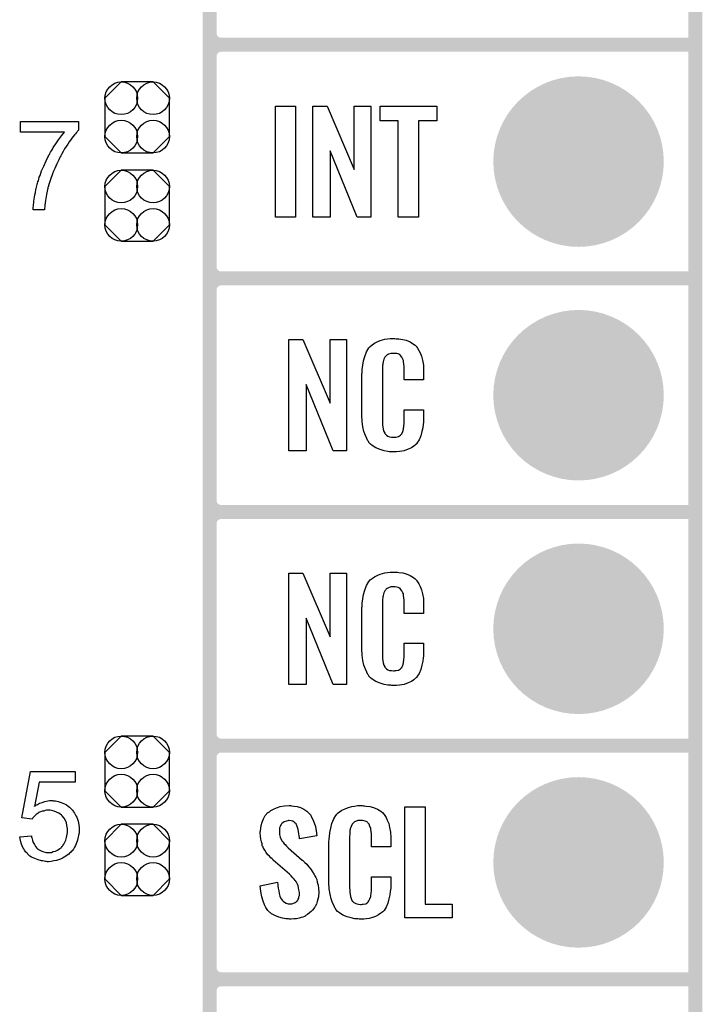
# Model space of a CAD drawing. Extents: x -0.07 to 0.95, y -0.15 to 0.98.
# Tile 7 of 8: x 0.66 to 0.95, y 0.24 to 0.66. Entities that reach past the tile are written whole.
import ezdxf

# ---------------------------------------------------------------- set-up
doc = ezdxf.new("R2010")
doc.units = 0
doc.layers.get('0').update_dxf_attribs({"linetype": 'CONTINUOUS'})
for name, color, linetype in [('gko', 6, 'CONTINUOUS'), ('gto', 2, 'CONTINUOUS'), ('gts', 1, 'CONTINUOUS')]:
    doc.layers.add(name, color=color, linetype=linetype)

# ---------------------------------------------------------------- blocks, each defined once
blk = doc.blocks.new('D30')
at = {"const_width": 0.003}
blk.add_lwpolyline([(-0.0015, 0, 1), (0.0015, 0, 1)], format="xyb", close=True, dxfattribs=at)
blk = doc.blocks.new('D53')
blk.add_lwpolyline([(0.0068, 0.0152), (-0.0068, 0.0152), (-0.0138, 0.0082), (-0.0138, -0.0082), (-0.0068, -0.0152), (0.0068, -0.0152), (0.0138, -0.0082), (0.0138, 0.0082)], close=True)
for centre in [(-0.0068, 0.0082), (0.0068, 0.0082), (-0.0068, -0.0082), (0.0068, -0.0082)]:
    blk.add_circle(centre, 0.007)
blk = doc.blocks.new('D39')
at = {"const_width": 0.0365}
blk.add_lwpolyline([(-0.01825, 0, 1), (0.01825, 0, 1)], format="xyb", close=True, dxfattribs=at)

msp = doc.modelspace()

# ---------------------------------------------------------------- linework, layer by layer
at = {"layer": 'gko', "color": 6, "const_width": 0.006}
msp.add_lwpolyline([(0.95, -0.05), (0.95, 0.885)], dxfattribs=at)
at = {"layer": 'gto', "color": 2, "const_width": 0.006}
for points in [[(0.742, -0.022), (0.742, 0.722)], [(0.742, 0.655), (0.742, 0.655)], [(0.742, 0.655), (0.742, 0.655)], [(0.747, 0.65), (0.747, 0.65)], [(0.747, 0.65), (0.747, 0.65)], [(0.747, 0.65), (0.747, 0.65)], [(0.747, 0.65), (0.747, 0.65)], [(0.747, 0.65), (0.95, 0.65)], [(0.747, 0.65), (0.95, 0.65)], [(0.742, 0.555), (0.742, 0.645)], [(0.742, 0.555), (0.742, 0.555)], [(0.742, 0.555), (0.742, 0.555)], [(0.747, 0.55), (0.747, 0.55)], [(0.747, 0.55), (0.747, 0.55)], [(0.747, 0.55), (0.747, 0.55)], [(0.747, 0.55), (0.747, 0.55)], [(0.747, 0.55), (0.95, 0.55)], [(0.747, 0.55), (0.95, 0.55)], [(0.742, 0.455), (0.742, 0.545)], [(0.742, 0.455), (0.742, 0.455)], [(0.742, 0.455), (0.742, 0.455)], [(0.747, 0.45), (0.747, 0.45)], [(0.747, 0.45), (0.747, 0.45)], [(0.747, 0.45), (0.747, 0.45)], [(0.747, 0.45), (0.747, 0.45)], [(0.747, 0.45), (0.95, 0.45)], [(0.747, 0.45), (0.95, 0.45)], [(0.742, 0.355), (0.742, 0.445)], [(0.742, 0.355), (0.742, 0.355)], [(0.742, 0.355), (0.742, 0.355)], [(0.747, 0.35), (0.747, 0.35)], [(0.747, 0.35), (0.747, 0.35)], [(0.747, 0.35), (0.747, 0.35)], [(0.747, 0.35), (0.747, 0.35)], [(0.747, 0.35), (0.95, 0.35)], [(0.747, 0.35), (0.95, 0.35)], [(0.742, 0.255), (0.742, 0.345)], [(0.742, 0.255), (0.742, 0.255)], [(0.742, 0.255), (0.742, 0.255)], [(0.747, 0.25), (0.747, 0.25)], [(0.747, 0.25), (0.747, 0.25)], [(0.747, 0.25), (0.747, 0.25)], [(0.747, 0.25), (0.747, 0.25)], [(0.747, 0.25), (0.95, 0.25)], [(0.747, 0.25), (0.95, 0.25)], [(0.742, 0.155), (0.742, 0.245)]]:
    msp.add_lwpolyline(points, dxfattribs=at)
for points in [[(0.742, 0.655, 0.414214), (0.747, 0.65)], [(0.747, 0.65, 0.414214), (0.742, 0.645)], [(0.747, 0.65, 0.414214), (0.742, 0.645)], [(0.742, 0.555, 0.414214), (0.747, 0.55)], [(0.747, 0.55, 0.414214), (0.742, 0.545)], [(0.747, 0.55, 0.414214), (0.742, 0.545)], [(0.742, 0.455, 0.414214), (0.747, 0.45)], [(0.747, 0.45, 0.414214), (0.742, 0.445)], [(0.747, 0.45, 0.414214), (0.742, 0.445)], [(0.742, 0.355, 0.414214), (0.747, 0.35)], [(0.747, 0.35, 0.414214), (0.742, 0.345)], [(0.747, 0.35, 0.414214), (0.742, 0.345)], [(0.742, 0.255, 0.414214), (0.747, 0.25)], [(0.747, 0.25, 0.414214), (0.742, 0.245)], [(0.747, 0.25, 0.414214), (0.742, 0.245)]]:
    msp.add_lwpolyline(points, format="xyb", dxfattribs=at)
at = {"layer": 'gto', "color": 2}
for points in [[(0.7788, 0.5762), (0.7703, 0.5762), (0.7703, 0.6238), (0.7788, 0.6238), (0.7788, 0.5762)], [(0.811, 0.5762), (0.8052, 0.5762), (0.7936, 0.6046), (0.7936, 0.5762), (0.7862, 0.5762), (0.7862, 0.6238), (0.7923, 0.6238), (0.8039, 0.5966), (0.8039, 0.6238), (0.811, 0.6238), (0.811, 0.5762)], [(0.8393, 0.6174), (0.8315, 0.6174), (0.8315, 0.5762), (0.8228, 0.5762), (0.8228, 0.6174), (0.815, 0.6174), (0.815, 0.6238), (0.8393, 0.6238), (0.8393, 0.6174)], [(0.6859, 0.6135), (0.6859, 0.6134), (0.6858, 0.6133), (0.6855, 0.6131), (0.6853, 0.6127), (0.685, 0.6124), (0.6846, 0.6119), (0.6841, 0.6114), (0.6836, 0.6107), (0.6831, 0.61), (0.6825, 0.6092), (0.6819, 0.6084), (0.6813, 0.6075), (0.6806, 0.6065), (0.6799, 0.6054), (0.6793, 0.6043), (0.6786, 0.6031), (0.6786, 0.603), (0.6784, 0.6028), (0.6783, 0.6025), (0.678, 0.602), (0.6777, 0.6014), (0.6774, 0.6007), (0.677, 0.5999), (0.6766, 0.599), (0.6762, 0.598), (0.6757, 0.597), (0.6752, 0.5959), (0.6748, 0.5948), (0.6739, 0.5924), (0.6731, 0.5898), (0.6731, 0.5898), (0.673, 0.5896), (0.673, 0.5893), (0.6728, 0.589), (0.6727, 0.5885), (0.6726, 0.588), (0.6725, 0.5874), (0.6723, 0.5867), (0.6722, 0.5859), (0.672, 0.5851), (0.6717, 0.5833), (0.6715, 0.5814), (0.6713, 0.5793), (0.6665, 0.5793), (0.6665, 0.5793), (0.6665, 0.5795), (0.6665, 0.5797), (0.6665, 0.5801), (0.6665, 0.5805), (0.6666, 0.5811), (0.6666, 0.5817), (0.6667, 0.5823), (0.6668, 0.5831), (0.6669, 0.5839), (0.6671, 0.5848), (0.6672, 0.5858), (0.6674, 0.5868), (0.6676, 0.5879), (0.6682, 0.5902), (0.6682, 0.5902), (0.6682, 0.5904), (0.6683, 0.5908), (0.6685, 0.5913), (0.6687, 0.5918), (0.6689, 0.5925), (0.6691, 0.5933), (0.6695, 0.5941), (0.6698, 0.595), (0.6701, 0.596), (0.671, 0.5981), (0.672, 0.6003), (0.6731, 0.6025), (0.6731, 0.6026), (0.6732, 0.6028), (0.6734, 0.6031), (0.6736, 0.6035), (0.6739, 0.604), (0.6743, 0.6046), (0.6747, 0.6053), (0.6751, 0.606), (0.6762, 0.6076), (0.6773, 0.6093), (0.6786, 0.611), (0.6799, 0.6126), (0.6611, 0.6126), (0.6611, 0.6172), (0.6859, 0.6172), (0.6859, 0.6135)], [(0.8007, 0.4762), (0.795, 0.4762), (0.7833, 0.5046), (0.7833, 0.4762), (0.7759, 0.4762), (0.7759, 0.5238), (0.782, 0.5238), (0.7936, 0.4966), (0.7936, 0.5238), (0.8007, 0.5238), (0.8007, 0.4762)], [(0.8219, 0.5242), (0.8225, 0.5242), (0.8231, 0.5241), (0.8247, 0.5239), (0.8262, 0.5235), (0.8279, 0.5228), (0.8294, 0.5219), (0.8301, 0.5214), (0.8307, 0.5207), (0.8308, 0.5205), (0.8311, 0.5201), (0.8316, 0.5192), (0.8322, 0.5181), (0.8327, 0.5167), (0.8332, 0.515), (0.8336, 0.5129), (0.8336, 0.5106), (0.8336, 0.5066), (0.8253, 0.5066), (0.8253, 0.5107), (0.8253, 0.5108), (0.8253, 0.5111), (0.8253, 0.5116), (0.8253, 0.5121), (0.8252, 0.5134), (0.8251, 0.5141), (0.825, 0.5146), (0.825, 0.5147), (0.825, 0.5149), (0.8248, 0.5154), (0.8244, 0.5163), (0.8238, 0.517), (0.8237, 0.5172), (0.8235, 0.5173), (0.8231, 0.5175), (0.8227, 0.5177), (0.8222, 0.5178), (0.8215, 0.5179), (0.8204, 0.5179), (0.82, 0.5179), (0.8196, 0.5179), (0.8186, 0.5175), (0.8181, 0.5173), (0.8176, 0.5169), (0.8175, 0.5167), (0.8171, 0.5163), (0.8166, 0.5154), (0.8163, 0.5143), (0.8163, 0.5142), (0.8163, 0.5141), (0.8162, 0.5137), (0.8162, 0.5132), (0.8161, 0.5127), (0.8161, 0.5119), (0.816, 0.5111), (0.816, 0.5102), (0.816, 0.4895), (0.816, 0.4894), (0.816, 0.4889), (0.8161, 0.4882), (0.8161, 0.4873), (0.8164, 0.4854), (0.8166, 0.4845), (0.817, 0.4837), (0.8171, 0.4836), (0.8172, 0.4834), (0.8175, 0.4832), (0.8178, 0.4829), (0.8184, 0.4825), (0.819, 0.4822), (0.8199, 0.4821), (0.8208, 0.482), (0.8212, 0.482), (0.8215, 0.4821), (0.8219, 0.4821), (0.8229, 0.4823), (0.8234, 0.4826), (0.8238, 0.4829), (0.8238, 0.4829), (0.8239, 0.4831), (0.8243, 0.4835), (0.8248, 0.4844), (0.825, 0.4854), (0.825, 0.4855), (0.8251, 0.4857), (0.8251, 0.486), (0.8252, 0.4865), (0.8252, 0.487), (0.8253, 0.4878), (0.8253, 0.4886), (0.8253, 0.4895), (0.8253, 0.4938), (0.8336, 0.4938), (0.8336, 0.49), (0.8336, 0.4899), (0.8336, 0.4897), (0.8336, 0.4894), (0.8336, 0.4889), (0.8336, 0.4883), (0.8335, 0.4876), (0.8333, 0.4861), (0.8329, 0.4844), (0.8324, 0.4826), (0.8317, 0.4809), (0.8308, 0.4794), (0.8307, 0.4792), (0.8302, 0.4788), (0.8295, 0.4782), (0.8285, 0.4775), (0.8271, 0.4769), (0.8253, 0.4762), (0.8244, 0.476), (0.8233, 0.4759), (0.8221, 0.4757), (0.82, 0.4757), (0.8196, 0.4758), (0.8189, 0.4758), (0.8183, 0.4759), (0.8167, 0.4762), (0.815, 0.4767), (0.8132, 0.4774), (0.8116, 0.4784), (0.8109, 0.479), (0.8102, 0.4797), (0.8102, 0.4798), (0.8102, 0.4799), (0.81, 0.4802), (0.8098, 0.4805), (0.8093, 0.4814), (0.8088, 0.4827), (0.8081, 0.4844), (0.8077, 0.4864), (0.8073, 0.4887), (0.8072, 0.4914), (0.8072, 0.5083), (0.8072, 0.5084), (0.8072, 0.5087), (0.8072, 0.5091), (0.8073, 0.5096), (0.8073, 0.5103), (0.8074, 0.511), (0.8076, 0.5128), (0.8079, 0.5147), (0.8085, 0.5166), (0.8092, 0.5186), (0.8102, 0.5203), (0.8102, 0.5203), (0.8104, 0.5204), (0.8108, 0.5209), (0.8116, 0.5216), (0.8127, 0.5223), (0.8141, 0.523), (0.8151, 0.5234), (0.816, 0.5237), (0.817, 0.524), (0.8182, 0.5241), (0.8194, 0.5243), (0.8214, 0.5243), (0.8219, 0.5242)], [(0.8007, 0.3762), (0.795, 0.3762), (0.7833, 0.4046), (0.7833, 0.3762), (0.7759, 0.3762), (0.7759, 0.4238), (0.782, 0.4238), (0.7936, 0.3966), (0.7936, 0.4238), (0.8007, 0.4238), (0.8007, 0.3762)], [(0.8219, 0.4242), (0.8225, 0.4242), (0.8231, 0.4241), (0.8247, 0.4239), (0.8262, 0.4235), (0.8279, 0.4228), (0.8294, 0.4219), (0.8301, 0.4214), (0.8307, 0.4207), (0.8308, 0.4205), (0.8311, 0.4201), (0.8316, 0.4192), (0.8322, 0.4181), (0.8327, 0.4167), (0.8332, 0.415), (0.8336, 0.4129), (0.8336, 0.4106), (0.8336, 0.4066), (0.8253, 0.4066), (0.8253, 0.4107), (0.8253, 0.4108), (0.8253, 0.4111), (0.8253, 0.4116), (0.8253, 0.4121), (0.8252, 0.4134), (0.8251, 0.4141), (0.825, 0.4146), (0.825, 0.4147), (0.825, 0.4149), (0.8248, 0.4154), (0.8244, 0.4163), (0.8238, 0.417), (0.8237, 0.4172), (0.8235, 0.4173), (0.8231, 0.4175), (0.8227, 0.4177), (0.8222, 0.4178), (0.8215, 0.4179), (0.8204, 0.4179), (0.82, 0.4179), (0.8196, 0.4179), (0.8186, 0.4175), (0.8181, 0.4173), (0.8176, 0.4169), (0.8175, 0.4167), (0.8171, 0.4163), (0.8166, 0.4154), (0.8163, 0.4143), (0.8163, 0.4142), (0.8163, 0.4141), (0.8162, 0.4137), (0.8162, 0.4132), (0.8161, 0.4127), (0.8161, 0.4119), (0.816, 0.4111), (0.816, 0.4102), (0.816, 0.3895), (0.816, 0.3894), (0.816, 0.3889), (0.8161, 0.3882), (0.8161, 0.3873), (0.8164, 0.3854), (0.8166, 0.3845), (0.817, 0.3837), (0.8171, 0.3836), (0.8172, 0.3834), (0.8175, 0.3832), (0.8178, 0.3829), (0.8184, 0.3825), (0.819, 0.3822), (0.8199, 0.3821), (0.8208, 0.382), (0.8212, 0.382), (0.8215, 0.3821), (0.8219, 0.3821), (0.8229, 0.3823), (0.8234, 0.3826), (0.8238, 0.3829), (0.8238, 0.3829), (0.8239, 0.3831), (0.8243, 0.3835), (0.8248, 0.3844), (0.825, 0.3854), (0.825, 0.3855), (0.8251, 0.3857), (0.8251, 0.386), (0.8252, 0.3865), (0.8252, 0.387), (0.8253, 0.3878), (0.8253, 0.3886), (0.8253, 0.3895), (0.8253, 0.3938), (0.8336, 0.3938), (0.8336, 0.39), (0.8336, 0.3899), (0.8336, 0.3897), (0.8336, 0.3894), (0.8336, 0.3889), (0.8336, 0.3883), (0.8335, 0.3876), (0.8333, 0.3861), (0.8329, 0.3844), (0.8324, 0.3826), (0.8317, 0.3809), (0.8308, 0.3794), (0.8307, 0.3792), (0.8302, 0.3788), (0.8295, 0.3782), (0.8285, 0.3775), (0.8271, 0.3769), (0.8253, 0.3762), (0.8244, 0.376), (0.8233, 0.3759), (0.8221, 0.3757), (0.82, 0.3757), (0.8196, 0.3758), (0.8189, 0.3758), (0.8183, 0.3759), (0.8167, 0.3762), (0.815, 0.3767), (0.8132, 0.3774), (0.8116, 0.3784), (0.8109, 0.379), (0.8102, 0.3797), (0.8102, 0.3798), (0.8102, 0.3799), (0.81, 0.3802), (0.8098, 0.3805), (0.8093, 0.3814), (0.8088, 0.3827), (0.8081, 0.3844), (0.8077, 0.3864), (0.8073, 0.3887), (0.8072, 0.3914), (0.8072, 0.4083), (0.8072, 0.4084), (0.8072, 0.4087), (0.8072, 0.4091), (0.8073, 0.4096), (0.8073, 0.4103), (0.8074, 0.411), (0.8076, 0.4128), (0.8079, 0.4147), (0.8085, 0.4166), (0.8092, 0.4186), (0.8102, 0.4203), (0.8102, 0.4203), (0.8104, 0.4204), (0.8108, 0.4209), (0.8116, 0.4216), (0.8127, 0.4223), (0.8141, 0.423), (0.8151, 0.4234), (0.816, 0.4237), (0.817, 0.424), (0.8182, 0.4241), (0.8194, 0.4243), (0.8214, 0.4243), (0.8219, 0.4242)], [(0.6844, 0.3344), (0.669, 0.3344), (0.667, 0.324), (0.667, 0.3241), (0.6671, 0.3241), (0.6673, 0.3243), (0.6676, 0.3244), (0.6679, 0.3246), (0.6683, 0.3248), (0.6692, 0.3253), (0.6703, 0.3257), (0.6715, 0.3261), (0.6728, 0.3264), (0.6735, 0.3265), (0.6747, 0.3265), (0.6751, 0.3264), (0.6755, 0.3264), (0.676, 0.3263), (0.6766, 0.3262), (0.6772, 0.326), (0.6785, 0.3256), (0.6792, 0.3254), (0.6799, 0.325), (0.6807, 0.3246), (0.6814, 0.3241), (0.6821, 0.3236), (0.6827, 0.323), (0.6828, 0.3229), (0.6829, 0.3228), (0.6831, 0.3226), (0.6833, 0.3224), (0.6836, 0.322), (0.6838, 0.3216), (0.6842, 0.3211), (0.6845, 0.3205), (0.6848, 0.3199), (0.6851, 0.3193), (0.6854, 0.3185), (0.6857, 0.3177), (0.6859, 0.3169), (0.686, 0.3159), (0.6862, 0.315), (0.6862, 0.314), (0.6862, 0.3139), (0.6862, 0.3138), (0.6862, 0.3135), (0.6862, 0.3131), (0.6861, 0.3127), (0.686, 0.3122), (0.6859, 0.3115), (0.6858, 0.3109), (0.6855, 0.3095), (0.6849, 0.308), (0.6846, 0.3072), (0.6842, 0.3065), (0.6837, 0.3057), (0.6832, 0.305), (0.6831, 0.3049), (0.683, 0.3048), (0.6828, 0.3046), (0.6825, 0.3043), (0.6821, 0.3039), (0.6817, 0.3035), (0.6811, 0.3031), (0.6805, 0.3027), (0.6798, 0.3022), (0.6791, 0.3018), (0.6782, 0.3014), (0.6773, 0.3011), (0.6764, 0.3008), (0.6753, 0.3006), (0.6742, 0.3004), (0.6731, 0.3003), (0.6726, 0.3003), (0.6722, 0.3004), (0.6717, 0.3004), (0.6712, 0.3005), (0.6706, 0.3006), (0.67, 0.3007), (0.6686, 0.3011), (0.6672, 0.3016), (0.6665, 0.3019), (0.6658, 0.3023), (0.6651, 0.3027), (0.6645, 0.3032), (0.6644, 0.3033), (0.6643, 0.3033), (0.6642, 0.3036), (0.664, 0.3038), (0.6637, 0.3041), (0.6634, 0.3044), (0.6631, 0.3048), (0.6628, 0.3053), (0.6625, 0.3058), (0.6621, 0.3064), (0.6615, 0.3078), (0.661, 0.3093), (0.6609, 0.3102), (0.6607, 0.311), (0.6657, 0.3114), (0.6657, 0.3114), (0.6657, 0.3113), (0.6657, 0.3111), (0.6658, 0.3108), (0.666, 0.3102), (0.6662, 0.3094), (0.6665, 0.3085), (0.667, 0.3076), (0.6675, 0.3068), (0.6682, 0.306), (0.6683, 0.3059), (0.6685, 0.3057), (0.669, 0.3054), (0.6696, 0.3051), (0.6702, 0.3048), (0.6711, 0.3045), (0.672, 0.3043), (0.6731, 0.3042), (0.6734, 0.3042), (0.6736, 0.3043), (0.6743, 0.3043), (0.6751, 0.3046), (0.676, 0.3048), (0.6769, 0.3053), (0.6779, 0.3059), (0.6784, 0.3063), (0.6788, 0.3068), (0.6789, 0.3068), (0.6789, 0.3069), (0.6791, 0.307), (0.6792, 0.3072), (0.6796, 0.3078), (0.6801, 0.3086), (0.6804, 0.3095), (0.6808, 0.3107), (0.6811, 0.3121), (0.6812, 0.3128), (0.6812, 0.3136), (0.6812, 0.3137), (0.6812, 0.3138), (0.6812, 0.314), (0.6812, 0.3143), (0.6812, 0.3146), (0.6811, 0.315), (0.6809, 0.3159), (0.6807, 0.3169), (0.6803, 0.318), (0.6797, 0.319), (0.6789, 0.3199), (0.6789, 0.32), (0.6788, 0.32), (0.6786, 0.3203), (0.6781, 0.3207), (0.6774, 0.3211), (0.6765, 0.3215), (0.6755, 0.3219), (0.6743, 0.3222), (0.6737, 0.3223), (0.6726, 0.3223), (0.6722, 0.3223), (0.6716, 0.3222), (0.671, 0.322), (0.6703, 0.3219), (0.6696, 0.3216), (0.6688, 0.3213), (0.6688, 0.3212), (0.6686, 0.3211), (0.6682, 0.3208), (0.6678, 0.3205), (0.6673, 0.3201), (0.6669, 0.3196), (0.6664, 0.3191), (0.666, 0.3185), (0.6616, 0.3191), (0.6653, 0.3389), (0.6844, 0.3389), (0.6844, 0.3344)], [(0.7771, 0.3242), (0.7781, 0.3241), (0.7795, 0.3239), (0.7809, 0.3235), (0.7824, 0.3228), (0.7837, 0.322), (0.7848, 0.3208), (0.7849, 0.3206), (0.7853, 0.3202), (0.7856, 0.3194), (0.7862, 0.3183), (0.7868, 0.3169), (0.7873, 0.3154), (0.7877, 0.3135), (0.788, 0.3114), (0.7805, 0.3101), (0.7805, 0.3103), (0.7805, 0.3107), (0.7804, 0.3114), (0.7803, 0.3122), (0.78, 0.3141), (0.7797, 0.315), (0.7794, 0.3158), (0.7794, 0.3159), (0.7793, 0.3161), (0.7791, 0.3165), (0.7787, 0.3168), (0.7782, 0.3172), (0.7777, 0.3176), (0.7769, 0.3178), (0.7761, 0.3179), (0.7758, 0.3179), (0.7755, 0.3178), (0.775, 0.3177), (0.774, 0.3174), (0.7734, 0.317), (0.773, 0.3166), (0.773, 0.3166), (0.7728, 0.3165), (0.7726, 0.3162), (0.7724, 0.3158), (0.7722, 0.3154), (0.772, 0.3148), (0.7719, 0.3142), (0.7719, 0.3134), (0.7719, 0.3133), (0.7719, 0.313), (0.7719, 0.3126), (0.7719, 0.312), (0.7722, 0.3108), (0.7728, 0.3095), (0.7729, 0.3094), (0.773, 0.3092), (0.7732, 0.309), (0.7735, 0.3086), (0.7739, 0.308), (0.7744, 0.3076), (0.775, 0.3069), (0.7757, 0.3063), (0.7817, 0.301), (0.7818, 0.3009), (0.7822, 0.3005), (0.7828, 0.2999), (0.7836, 0.2992), (0.7844, 0.2982), (0.7853, 0.2971), (0.7861, 0.296), (0.7868, 0.2948), (0.7869, 0.2946), (0.7871, 0.2943), (0.7875, 0.2935), (0.7879, 0.2927), (0.7881, 0.2916), (0.7885, 0.2903), (0.7887, 0.2888), (0.7888, 0.2872), (0.7888, 0.287), (0.7888, 0.2867), (0.7887, 0.286), (0.7886, 0.2852), (0.7884, 0.2843), (0.7881, 0.2833), (0.7878, 0.2821), (0.7872, 0.2811), (0.7871, 0.281), (0.7869, 0.2807), (0.7866, 0.2802), (0.7861, 0.2796), (0.7855, 0.279), (0.7848, 0.2784), (0.784, 0.2777), (0.783, 0.2771), (0.783, 0.277), (0.7826, 0.2769), (0.782, 0.2766), (0.7813, 0.2764), (0.7804, 0.2761), (0.7793, 0.2759), (0.7781, 0.2758), (0.7769, 0.2757), (0.7762, 0.2757), (0.7758, 0.2758), (0.7753, 0.2758), (0.7746, 0.2759), (0.7732, 0.2761), (0.7717, 0.2765), (0.77, 0.2772), (0.7685, 0.278), (0.7671, 0.2792), (0.767, 0.2794), (0.7667, 0.2798), (0.7661, 0.2807), (0.7656, 0.2819), (0.7649, 0.2834), (0.7644, 0.2853), (0.7639, 0.2875), (0.7637, 0.29), (0.7711, 0.2915), (0.7711, 0.2914), (0.7711, 0.2913), (0.7712, 0.2907), (0.7712, 0.2899), (0.7714, 0.2889), (0.7716, 0.2878), (0.7718, 0.2867), (0.7721, 0.2856), (0.7725, 0.2846), (0.7726, 0.2845), (0.7728, 0.2842), (0.7731, 0.2838), (0.7735, 0.2834), (0.7741, 0.283), (0.7748, 0.2826), (0.7756, 0.2823), (0.7766, 0.2822), (0.7769, 0.2822), (0.7772, 0.2823), (0.7777, 0.2824), (0.7786, 0.2828), (0.7791, 0.2831), (0.7794, 0.2834), (0.7795, 0.2835), (0.7796, 0.2836), (0.7798, 0.2839), (0.78, 0.2843), (0.7802, 0.2847), (0.7803, 0.2853), (0.7805, 0.2859), (0.7805, 0.2867), (0.7805, 0.2868), (0.7805, 0.2871), (0.7804, 0.2877), (0.7803, 0.2883), (0.7799, 0.2899), (0.7796, 0.2907), (0.7792, 0.2915), (0.7791, 0.2916), (0.779, 0.2919), (0.7786, 0.2922), (0.7782, 0.2928), (0.7777, 0.2934), (0.777, 0.2942), (0.7762, 0.295), (0.7753, 0.2958), (0.7693, 0.301), (0.7692, 0.3011), (0.7688, 0.3015), (0.7683, 0.3019), (0.7677, 0.3026), (0.767, 0.3033), (0.7663, 0.3043), (0.7657, 0.3052), (0.7651, 0.3061), (0.765, 0.3062), (0.7649, 0.3066), (0.7646, 0.3071), (0.7645, 0.3079), (0.7642, 0.3088), (0.7639, 0.3099), (0.7638, 0.3112), (0.7637, 0.3126), (0.7637, 0.3127), (0.7637, 0.3129), (0.7637, 0.3131), (0.7638, 0.3135), (0.7639, 0.3145), (0.7641, 0.3158), (0.7645, 0.3172), (0.7651, 0.3186), (0.7658, 0.3201), (0.767, 0.3213), (0.7671, 0.3214), (0.7676, 0.3217), (0.7683, 0.3222), (0.7694, 0.3228), (0.7707, 0.3234), (0.7722, 0.3239), (0.7741, 0.3242), (0.7761, 0.3243), (0.7767, 0.3243), (0.7771, 0.3242)], [(0.8078, 0.3242), (0.8084, 0.3242), (0.809, 0.3241), (0.8106, 0.3239), (0.8122, 0.3235), (0.8139, 0.3228), (0.8153, 0.3219), (0.8161, 0.3214), (0.8166, 0.3207), (0.8167, 0.3205), (0.8171, 0.3201), (0.8176, 0.3192), (0.8181, 0.3181), (0.8187, 0.3167), (0.8191, 0.315), (0.8195, 0.3129), (0.8196, 0.3106), (0.8196, 0.3066), (0.8113, 0.3066), (0.8113, 0.3107), (0.8113, 0.3108), (0.8113, 0.3111), (0.8113, 0.3116), (0.8113, 0.3121), (0.8112, 0.3134), (0.8111, 0.3141), (0.811, 0.3146), (0.811, 0.3147), (0.8109, 0.3149), (0.8107, 0.3154), (0.8103, 0.3163), (0.8098, 0.317), (0.8096, 0.3172), (0.8094, 0.3173), (0.809, 0.3175), (0.8087, 0.3177), (0.8081, 0.3178), (0.8075, 0.3179), (0.8064, 0.3179), (0.806, 0.3179), (0.8055, 0.3179), (0.8045, 0.3175), (0.804, 0.3173), (0.8036, 0.3169), (0.8034, 0.3167), (0.803, 0.3163), (0.8026, 0.3154), (0.8022, 0.3143), (0.8022, 0.3142), (0.8022, 0.3141), (0.8021, 0.3137), (0.8021, 0.3132), (0.802, 0.3127), (0.802, 0.3119), (0.8019, 0.3111), (0.8019, 0.3102), (0.8019, 0.2895), (0.8019, 0.2894), (0.8019, 0.2889), (0.802, 0.2882), (0.802, 0.2873), (0.8024, 0.2854), (0.8026, 0.2845), (0.8029, 0.2837), (0.803, 0.2836), (0.8031, 0.2834), (0.8034, 0.2832), (0.8038, 0.2829), (0.8043, 0.2825), (0.805, 0.2822), (0.8058, 0.2821), (0.8067, 0.282), (0.8071, 0.282), (0.8075, 0.2821), (0.8078, 0.2821), (0.8089, 0.2823), (0.8093, 0.2826), (0.8097, 0.2829), (0.8098, 0.2829), (0.8099, 0.2831), (0.8102, 0.2835), (0.8107, 0.2844), (0.811, 0.2854), (0.811, 0.2855), (0.8111, 0.2857), (0.8111, 0.286), (0.8112, 0.2865), (0.8112, 0.287), (0.8113, 0.2878), (0.8113, 0.2886), (0.8113, 0.2895), (0.8113, 0.2938), (0.8196, 0.2938), (0.8196, 0.29), (0.8196, 0.2899), (0.8196, 0.2897), (0.8196, 0.2894), (0.8196, 0.2889), (0.8195, 0.2883), (0.8194, 0.2876), (0.8192, 0.2861), (0.8188, 0.2844), (0.8184, 0.2826), (0.8176, 0.2809), (0.8167, 0.2794), (0.8166, 0.2792), (0.8162, 0.2788), (0.8154, 0.2782), (0.8144, 0.2775), (0.813, 0.2769), (0.8113, 0.2762), (0.8103, 0.276), (0.8092, 0.2759), (0.808, 0.2757), (0.806, 0.2757), (0.8055, 0.2758), (0.8049, 0.2758), (0.8042, 0.2759), (0.8027, 0.2762), (0.8009, 0.2767), (0.7991, 0.2774), (0.7976, 0.2784), (0.7968, 0.279), (0.7962, 0.2797), (0.7962, 0.2798), (0.7961, 0.2799), (0.7959, 0.2802), (0.7957, 0.2805), (0.7953, 0.2814), (0.7947, 0.2827), (0.7941, 0.2844), (0.7936, 0.2864), (0.7932, 0.2887), (0.7931, 0.2914), (0.7931, 0.3083), (0.7931, 0.3084), (0.7931, 0.3087), (0.7931, 0.3091), (0.7932, 0.3096), (0.7932, 0.3103), (0.7933, 0.311), (0.7935, 0.3128), (0.7939, 0.3147), (0.7944, 0.3166), (0.7952, 0.3186), (0.7962, 0.3203), (0.7962, 0.3203), (0.7964, 0.3204), (0.7967, 0.3209), (0.7976, 0.3216), (0.7987, 0.3223), (0.8001, 0.323), (0.801, 0.3234), (0.8019, 0.3237), (0.8029, 0.324), (0.8041, 0.3241), (0.8053, 0.3243), (0.8074, 0.3243), (0.8078, 0.3242)], [(0.8343, 0.2821), (0.8459, 0.2821), (0.8459, 0.2762), (0.8256, 0.2762), (0.8256, 0.3238), (0.8343, 0.3238), (0.8343, 0.2821)]]:
    msp.add_lwpolyline(points, dxfattribs=at)

# ---------------------------------------------------------------- block references
at = {"layer": 'gto'}
for p in [(0.742, 0.655), (0.742, 0.655), (0.742, 0.655), (0.747, 0.65), (0.747, 0.65), (0.747, 0.65), (0.747, 0.65), (0.747, 0.65), (0.747, 0.65), (0.747, 0.65), (0.747, 0.65), (0.747, 0.65), (0.95, 0.65), (0.95, 0.65), (0.742, 0.645), (0.742, 0.645), (0.742, 0.645), (0.742, 0.555), (0.742, 0.555), (0.742, 0.555), (0.742, 0.555), (0.747, 0.55), (0.747, 0.55), (0.747, 0.55), (0.747, 0.55), (0.747, 0.55), (0.747, 0.55), (0.747, 0.55), (0.747, 0.55), (0.747, 0.55), (0.95, 0.55), (0.95, 0.55), (0.742, 0.545), (0.742, 0.545), (0.742, 0.545), (0.742, 0.455), (0.742, 0.455), (0.742, 0.455), (0.742, 0.455), (0.747, 0.45), (0.747, 0.45), (0.747, 0.45), (0.747, 0.45), (0.747, 0.45), (0.747, 0.45), (0.747, 0.45), (0.747, 0.45), (0.747, 0.45), (0.95, 0.45), (0.95, 0.45), (0.742, 0.445), (0.742, 0.445), (0.742, 0.445), (0.742, 0.355), (0.742, 0.355), (0.742, 0.355), (0.742, 0.355), (0.747, 0.35), (0.747, 0.35), (0.747, 0.35), (0.747, 0.35), (0.747, 0.35), (0.747, 0.35), (0.747, 0.35), (0.747, 0.35), (0.747, 0.35), (0.95, 0.35), (0.95, 0.35), (0.742, 0.345), (0.742, 0.345), (0.742, 0.345), (0.742, 0.255), (0.742, 0.255), (0.742, 0.255), (0.742, 0.255), (0.747, 0.25), (0.747, 0.25), (0.747, 0.25), (0.747, 0.25), (0.747, 0.25), (0.747, 0.25), (0.747, 0.25), (0.747, 0.25), (0.747, 0.25), (0.95, 0.25), (0.95, 0.25), (0.742, 0.245), (0.742, 0.245), (0.742, 0.245)]:
    msp.add_blockref('D30', p, dxfattribs=at)
at = {"layer": 'gts'}
for name, p in [('D39', (0.9, 0.6)), ('D53', (0.711, 0.6189)), ('D53', (0.711, 0.5811)), ('D39', (0.9, 0.5)), ('D39', (0.9, 0.4)), ('D53', (0.711, 0.3389)), ('D39', (0.9, 0.3)), ('D53', (0.711, 0.3011))]:
    msp.add_blockref(name, p, dxfattribs=at)

doc.saveas('drawing.dxf')
